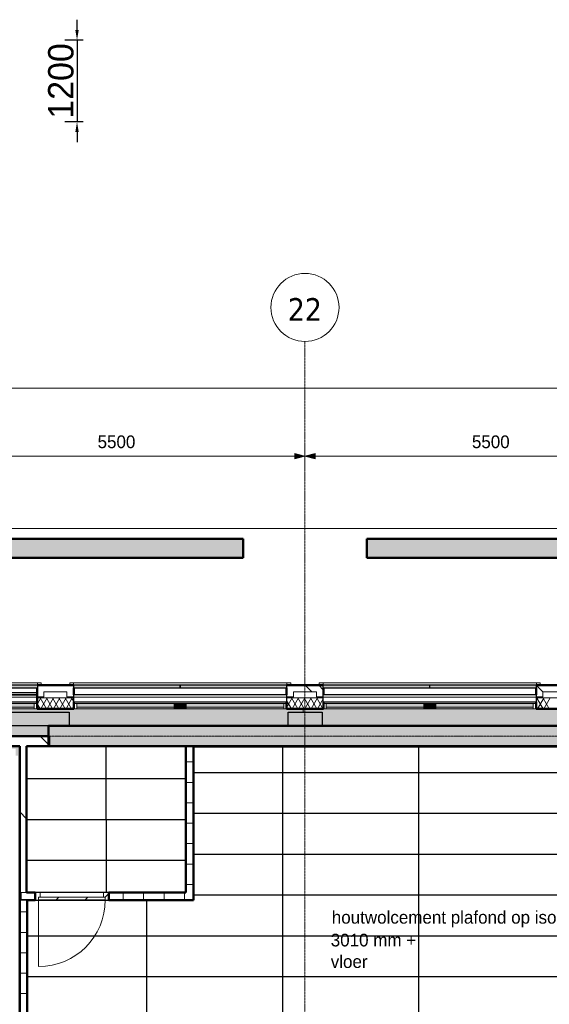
# Model space of a CAD drawing. Header units: millimetres. Extents: x -1224 to 86389, y -20577 to 46356.
# Tile 42 of 46: x 38825 to 46606, y 31887 to 46356. Entities that reach past the tile are written whole.
import ezdxf

# ---------------------------------------------------------------- set-up
doc = ezdxf.new("R2010")
doc.units = ezdxf.units.MM
doc.linetypes.add('stramien', pattern=[22.225, 12.7, -3.175, 3.175, -3.175])
for name, color, linetype, lineweight in [('A-ANNO-DIMS', 1, 'Continuous', 18), ('A-CLNG-IDEN', 6, 'Continuous', 18), ('A-CLNG-SUSP', 5, 'Continuous', 25), ('A-DOOR', 1, 'Continuous', 25), ('A-FLOR-OTLN', 6, 'Continuous', 18), ('A-FLOR-PATT', 8, 'Continuous', 18), ('A-GENM', 6, 'Continuous', 18), ('A-GLAZ', 6, 'Continuous', 18), ('A-WALL', 2, 'Continuous', 25), ('A-WALL-PATT', 2, 'Continuous', 50), ('C-TOPO', 2, 'Continuous', 18), ('I-WALL', 2, 'Continuous', 25), ('S-GRID', 1, 'Continuous', 18)]:
    doc.layers.add(name, color=color, linetype=linetype, lineweight=lineweight)
doc.layers.add('ATN Houtenlatten plafond moduul 600x1200 mm', color=20, linetype='Continuous')
doc.layers.add('ATN HWC', color=240, linetype='Continuous')
doc.styles.add('Frutiger', font='txt', dxfattribs={"height": 186.571782})
doc.styles.add('Frutiger_3', font='txt', dxfattribs={"height": 373.143564})
doc.styles.add('Tahoma', font='TAHOMA.TTF', dxfattribs={"height": 333.256173})
doc.dimstyles.new('00_KU_2_5mm_-_pijl', dxfattribs={"dimscale": 304.8, "dimtxt": 250, "dimasz": 0.492126, "dimexe": 0.590551, "dimexo": 0.0625, "dimgap": 0.164042, "dimtad": 1, "dimdec": 0, "dimzin": 0, "dimdsep": 46, "dimtxsty": 'Frutiger_3', "dimsah": 1, "dimcen": 0.09, "dimdle": 0.590551, "dimazin": 0, "dimtfac": 1, "dimtdec": 0, "dimtix": 1, "dimtmove": 0, "dimatfit": 3, "dimfxl": 0.590551, "dimfxlon": 1, "dimtvp": 1, "dimtolj": 1, "dimtzin": 0, "dimarcsym": 2})

# ---------------------------------------------------------------- blocks, each defined once
blk = doc.blocks.new('28_Aronsohn_keerwand met trap westgevel - 28_Aronsohn_keerwand met trap westgevel-277490-Plotview plafond Kelder - 1 op 100')
at = {"layer": 'A-WALL-PATT', "lineweight": 25}
h = blk.add_hatch(color=7, dxfattribs=at)
h.paths.add_polyline_path([(59310, 38448), (59310, 38728), (43927, 38728), (43927, 38448), (57209, 38448)], flags=0)
h.paths.add_polyline_path([(42107, 38448), (42107, 38728), (26704, 38728), (26704, 38448), (37541, 38448)], flags=0)
at = {"layer": 'A-WALL', "color": 90, "lineweight": 50}
for p, q in [((26704, 38728), (42107, 38728)), ((42107, 38728), (42107, 38448)), ((43927, 38448), (43927, 38728)), ((43927, 38728), (59310, 38728)), ((42107, 38448), (26704, 38448)), ((59310, 38448), (43927, 38448))]:
    blk.add_line(p, q, dxfattribs=at)
blk = doc.blocks.new('*D39')
at = {"layer": 'ATN Houtenlatten plafond moduul 600x1200 mm', "color": 0, "lineweight": -2, "transparency": 16777216}
for p, q in [((39667, 46206), (39667, 46356)), ((39756, 46056), (39487, 46056)), ((39667, 46056), (39667, 44856)), ((39756, 44856), (39487, 44856)), ((39667, 44706), (39667, 44556))]:
    blk.add_line(p, q, dxfattribs=at)
at = {"layer": 'ATN Houtenlatten plafond moduul 600x1200 mm', "color": 0, "transparency": 16777216}
for points in [[(39642, 46206), (39692, 46206), (39667, 46056)], [(39642, 44706), (39692, 44706), (39667, 44856)]]:
    blk.add_solid(points, dxfattribs=at)
at = {"layer": 'Defpoints', "color": 0, "transparency": 16777216}
for p in [(39775, 46056), (39667, 44856), (39775, 44856)]:
    blk.add_point(p, dxfattribs=at)
at = {"layer": 'ATN Houtenlatten plafond moduul 600x1200 mm', "color": 0, "transparency": 16777216, "insert": (39431, 45456), "char_height": 373.1, "attachment_point": 5, "rotation": 90, "style": 'Frutiger_3'}
blk.add_mtext('\\A1;1200', dxfattribs=at)

msp = doc.modelspace()

# ---------------------------------------------------------------- hatches: boundary and pattern name
at = {"layer": 'A-ANNO-DIMS'}
for points in [[(43016.6, 39943.5), (42866.6, 39983.7), (42866.6, 39903.3)], [(43016.6, 39943.5), (42866.6, 39983.7), (42866.6, 39903.3)], [(43016.6, 39943.5), (43166.6, 39903.3), (43166.6, 39983.7)], [(43016.6, 39943.5), (43166.6, 39903.3), (43166.6, 39983.7)]]:
    msp.add_hatch(color=256, dxfattribs=at).paths.add_polyline_path(points, flags=0)
at = {"layer": 'A-DOOR', "lineweight": 18}
h = msp.add_hatch(dxfattribs=at)
h.set_pattern_fill('FP_79', color=256, style=0, pattern_type=2)
h.set_pattern_definition([(45, (7e-05, -0.0004), (-212.132, 212.132), [])])
h.paths.add_polyline_path([(40058.4, 33421.2), (40082.7, 33421.2), (40082.7, 33461.2), (39102.7, 33461.2), (39102.7, 33421.2), (40057.7, 33421.2)], flags=0)
at = {"layer": 'A-FLOR-PATT'}
h = msp.add_hatch(color=50, dxfattribs=at)
h.paths.add_polyline_path([(37121.1, 2428.2), (44750.9, 2428.2), (44750.9, 2478.2), (44603.8, 2478.2), (44603.8, 2678.2), (41432.8, 2678.2), (41432.8, 2478.2), (40932.8, 2478.2), (40932.8, 2678.2), (37366.6, 2678.2), (37366.6, 4883.2), (37216.6, 4883.2), (37216.6, 4875.6), (37121.1, 4875.6), (37121.1, 2678.2)], flags=0)
h.paths.add_polyline_path([(54420.8, 2428.2), (54420.8, 21008.2), (54370.8, 21008.2), (54370.8, 2478.2), (50245.7, 2478.2), (50245.7, 2428.2), (54136.2, 2428.2)], flags=0)
h.paths.add_polyline_path([(43687.1, 35978.2), (48290.8, 35978.2), (48290.8, 36178.2), (54186.6, 36178.2), (54186.6, 36228.2), (31920.8, 36228.2), (31920.8, 35978.2), (35490.8, 35978.2), (35490.8, 36178.2), (39553.8, 36178.2), (39553.8, 35978.2), (42770.8, 35978.2), (42770.8, 36178.2), (43270.8, 36178.2), (43270.8, 35978.2), (43379.8, 35978.2)], flags=0)
h = msp.add_hatch(color=256, dxfattribs=at)
h.paths.add_polyline_path([(52906.9, 2428.2), (54363.8, 2428.2), (54363.7, 2478.2), (50245.7, 2478.2), (50245.7, 2428.2), (52292.3, 2428.2)], flags=0)
h.paths.add_polyline_path([(37189.8, 2428.2), (44750.9, 2428.2), (44750.9, 2478.2), (44603.8, 2478.2), (44603.8, 2678.2), (41432.8, 2678.2), (41432.8, 2478.2), (40932.8, 2478.2), (40932.8, 2678.2), (37366.6, 2678.2), (37366.6, 5110.6), (37350.8, 5110.6), (37350.8, 5035.2), (37216.6, 5035.2), (37216.6, 4875.6), (37189.8, 4875.6), (37189.8, 2678.2)], flags=0)
h.paths.add_polyline_path([(44916.4, 35978.2), (48290.8, 35978.2), (48290.8, 36178.2), (54186.6, 36178.2), (54186.6, 36228.2), (42989.8, 36228.2), (42989.8, 36178.2), (43270.8, 36178.2), (43270.8, 35978.2), (44609.1, 35978.2)], flags=0)
h = msp.add_hatch(color=50, dxfattribs=at)
h.paths.add_polyline_path([(52906.9, 2678.2), (53916.6, 2678.2), (53916.6, 2928.2), (54166.6, 2928.2), (54166.6, 2980.2), (52283.6, 2980.2), (52283.6, 2678.2), (52292.3, 2678.2)], flags=0)
h.paths.add_polyline_path([(50449.6, 2678.2), (52083.6, 2678.2), (52083.6, 2980.2), (50449.6, 2980.2), (50449.6, 2871.9)], flags=0)
h.paths.add_polyline_path([(50249.6, 2978.2), (50249.6, 2980.2), (43716.6, 2980.2), (43716.6, 2978.2), (47375, 2978.2)], flags=0)
h.paths.add_polyline_path([(42729.6, 8041.2), (43303.6, 8041.2), (43303.6, 8615.2), (42729.6, 8615.2), (42729.6, 8051.2)], flags=0)
h.paths.add_polyline_path([(48783.6, 8051.2), (48793.6, 8051.2), (48793.6, 8605.2), (48239.6, 8605.2), (48239.6, 8051.2), (48249.6, 8051.2)], flags=0)
h.paths.add_polyline_path([(48759.1, 8061.2), (48249.6, 8061.2), (48249.6, 8595.2), (48783.6, 8595.2), (48783.6, 8061.2), (48763.3, 8061.2)], flags=0)
h.paths.add_polyline_path([(42749.6, 8061.2), (42749.6, 8595.2), (43283.6, 8595.2), (43283.6, 8061.2)], flags=0)
h.paths.add_polyline_path([(43303.6, 13541.2), (43303.6, 14115.2), (42729.6, 14115.2), (42729.6, 13541.2), (43283.6, 13541.2)], flags=0)
h.paths.add_polyline_path([(48783.6, 13551.2), (48793.6, 13551.2), (48793.6, 14105.2), (48239.6, 14105.2), (48239.6, 13551.2), (48249.6, 13551.2)], flags=0)
h.paths.add_polyline_path([(48778.3, 13561.2), (48249.6, 13561.2), (48249.6, 14095.2), (48783.6, 14095.2), (48783.6, 13561.2)], flags=0)
h.paths.add_polyline_path([(43260.8, 13561.2), (42749.6, 13561.2), (42749.6, 14095.2), (43283.6, 14095.2), (43283.6, 13561.2)], flags=0)
h.paths.add_polyline_path([(54136.2, 17385.2), (54166.6, 17385.2), (54166.6, 17395.2), (53816.6, 17395.2), (53816.6, 17385.2)], flags=0)
h.paths.add_polyline_path([(43715.1, 17393.2), (43716.6, 17393.2), (43716.6, 17395.2), (37666.6, 17395.2), (37666.6, 17393.2), (43687.1, 17393.2)], flags=0)
h.paths.add_polyline_path([(53816.6, 17595.2), (54166.6, 17595.2), (54166.6, 17605.2), (53816.6, 17605.2)], flags=0)
h.paths.add_polyline_path([(43116.6, 17705.2), (43116.6, 17715.2), (42916.6, 17715.2), (42916.6, 17705.2), (43072.5, 17705.2)], flags=0)
h.paths.add_polyline_path([(41566.6, 17908.2), (41566.6, 19078.2), (41416.6, 19078.2), (41416.6, 17908.2), (41535.8, 17908.2)], flags=0)
h.paths.add_polyline_path([(48240.6, 19051.2), (48793.6, 19051.2), (48793.6, 19605.2), (48240.6, 19605.2), (48240.6, 19227.9)], flags=0)
h.paths.add_polyline_path([(48763.4, 19061.2), (48249.6, 19061.2), (48249.6, 19595.2), (48783.6, 19595.2), (48783.6, 19061.2)], flags=0)
h.paths.add_polyline_path([(54166.6, 19227.9), (54166.6, 19228.2), (54136.2, 19227.9)], flags=0)
h.paths.add_polyline_path([(31748.7, 19478.2), (31916.6, 19478.2), (31916.6, 19480.2), (18922, 19480.2), (18922, 19490.2), (15782, 19490.2), (15782, 19480.2), (4674.6, 19480.2), (4674.6, 19490.2), (4666.6, 19490.2), (4666.6, 19478.2), (31743.1, 19478.2)], flags=0)
h.paths.add_polyline_path([(41535.8, 19578.2), (41566.6, 19578.2), (41565.5, 20734.4), (41416.6, 20734.4), (41416.6, 19578.2)], flags=0)
h.paths.add_polyline_path([(43564.6, 20951.2), (43564.6, 21061.2), (43563.3, 21061.2), (43563.3, 20951.2)], flags=0)
h.paths.add_polyline_path([(31916.6, 21051.2), (31916.6, 23626.2), (31766.6, 23626.2), (31766.6, 23346.8), (31770.6, 23346.8), (31770.6, 21682.8), (31766.6, 21682.8), (31766.6, 21051.2)], flags=0)
h.paths.add_polyline_path([(31656.6, 21051.2), (31656.6, 23736.2), (31606.6, 23736.2), (31606.6, 21051.2)], flags=0)
h.paths.add_polyline_path([(53521.6, 21051.2), (54166.6, 21051.2), (54166.6, 21061.2), (53816.6, 21061.2), (53816.6, 21051.9), (52292.3, 21051.2)], flags=0)
h.paths.add_polyline_path([(35990.6, 21053.2), (35990.6, 21061.2), (32116.6, 21061.2), (32116.6, 21053.2), (35082, 21053.2)], flags=0)
h.paths.add_polyline_path([(36090.6, 21053.2), (36416.6, 21053.2), (36416.6, 21061.2), (36090.6, 21061.2)], flags=0)
h.paths.add_polyline_path([(46784.3, 21061.9), (46784.3, 21062.9), (46774.3, 21061.9)], flags=0)
h.paths.add_polyline_path([(54136.2, 21261.2), (54166.6, 21261.2), (54166.6, 21271.2), (53816.6, 21271.2), (53816.6, 21261.2)], flags=0)
h.paths.add_polyline_path([(54166.6, 22894.9), (54166.6, 22895.2), (54136.2, 22894.9)], flags=0)
h.paths.add_polyline_path([(31916.6, 23736.2), (31916.6, 23968.4), (31906.6, 23968.4), (31906.6, 23736.2), (31911.6, 23736.2)], flags=0)
h.paths.add_polyline_path([(32116.6, 23781.2), (32121.6, 23781.2), (32121.6, 23791.2), (32126.6, 23791.2), (32126.6, 24551.2), (32121.6, 24551.2), (32121.6, 24561.2), (32116.6, 24561.2), (32116.6, 23789.7)], flags=0)
h.paths.add_polyline_path([(48239.6, 24541.2), (48803.6, 24541.2), (48803.6, 24717.9), (48793.6, 24717.9), (48793.6, 24551.2), (48239.6, 24551.2), (48239.6, 24717.9), (48229.6, 24717.9), (48229.6, 24541.2)], flags=0)
h.paths.add_polyline_path([(32288.6, 24551.2), (32293.6, 24551.2), (32293.6, 25105.2), (32123.6, 25105.2), (32123.6, 26910.2), (32091.6, 26910.2), (32091.6, 25105.2), (31739.6, 25105.2), (31739.6, 25095.2), (32283.6, 25095.2), (32283.6, 24561.2), (32288.6, 24561.2)], flags=0)
h.paths.add_polyline_path([(31916.6, 24551.2), (31916.6, 24561.2), (31911.6, 24561.2), (31911.6, 24551.2)], flags=0)
h.paths.add_polyline_path([(31739.6, 24551.2), (31749.6, 24551.2), (31749.6, 24556.2), (31739.6, 24556.2)], flags=0)
h.paths.add_polyline_path([(26792.7, 24561.2), (26791.6, 24863), (26786.8, 24864.5), (26783.6, 24865.2), (26784.2, 24561.2)], flags=0)
h.paths.add_polyline_path([(21289.8, 24862.8), (21289.8, 24863.9), (21287.7, 24863.2)], flags=0)
h.paths.add_polyline_path([(21283.6, 24561.2), (21292.7, 24561.2), (21292.7, 24861.8), (21289.8, 24862.8), (21283.6, 24862.4), (21283.6, 24584.6)], flags=0)
h.paths.add_polyline_path([(15783.6, 24561.2), (15792.7, 24561.2), (15791.6, 24863), (15788, 24864.2), (15783.6, 24865.2), (15783.6, 24584.6)], flags=0)
h.paths.add_polyline_path([(10289.8, 24862.8), (10289.8, 24863.9), (10287.7, 24863.2)], flags=0)
h.paths.add_polyline_path([(10292.7, 24561.2), (10292.7, 24861.8), (10289.8, 24862.8), (10283.6, 24862.4), (10283.6, 24561.2)], flags=0)
h.paths.add_polyline_path([(54136.2, 24717.9), (54166.6, 24717.9), (54166.6, 24728.2), (53844.6, 24727.9), (53844.6, 24717.9)], flags=0)
h.paths.add_polyline_path([(21288.7, 24885.4), (21292.7, 24885.7), (21292.7, 25095.2), (21283.6, 25095.2), (21284.3, 24887.2), (21288.5, 24885.5)], flags=0)
h.paths.add_polyline_path([(10288.7, 24885.4), (10292.7, 24885.7), (10292.7, 25095.2), (10283.6, 25095.2), (10284.3, 24887.2), (10288.5, 24885.5)], flags=0)
h.paths.add_polyline_path([(26786.8, 24892.5), (26786, 24891.6), (26786.4, 24891.5)], flags=0)
h.paths.add_polyline_path([(26792.7, 24885.8), (26792.7, 25095.2), (26783.6, 25095.2), (26784.2, 24989), (26786.4, 24987.5), (26786.8, 24986.5), (26787.6, 24890.8), (26789.3, 24887.2), (26791.6, 24886.3)], flags=0)
h.paths.add_polyline_path([(15786.8, 24892.5), (15786, 24891.6), (15786.4, 24891.5)], flags=0)
h.paths.add_polyline_path([(15792.7, 24885.8), (15792.7, 25095.2), (15783.6, 25095.2), (15783.6, 24989.3), (15786.4, 24987.5), (15786.8, 24986.5), (15787.6, 24890.8), (15789.3, 24887.2)], flags=0)
h.paths.add_polyline_path([(53844.6, 24928.2), (54166.6, 24928.2), (54166.6, 24937.9), (53844.6, 24937.9)], flags=0)
h.paths.add_polyline_path([(48803.6, 24937.9), (48803.6, 25115.2), (48409.6, 25115.2), (48409.6, 25105.2), (48793.6, 25105.2), (48793.6, 24937.9)], flags=0)
h.paths.add_polyline_path([(48229.6, 24937.9), (48239.6, 24937.9), (48239.6, 25105.2), (48399.6, 25105.2), (48399.6, 25115.2), (48229.6, 25115.2), (48229.6, 25095.2)], flags=0)
h.paths.add_polyline_path([(54166.6, 26560.9), (54166.6, 26561.2), (54136.2, 26560.9)], flags=0)
h.paths.add_polyline_path([(32091.6, 27020.2), (34442.6, 27020.2), (34442.6, 27266.6), (34438.6, 27266.6), (34438.6, 28675.2), (34436.6, 28675.2), (34436.6, 27255.2), (34440.6, 27255.2), (34440.6, 27145.2), (34413.6, 27145.2), (34413.6, 27045.2), (32183.6, 27045.2), (32183.6, 30061.2), (31749.6, 30061.2), (31749.6, 30055.2), (31941.6, 30055.2), (31941.6, 30060.2), (32091.6, 30060.2), (32091.6, 27174.2)], flags=0)
h.paths.add_polyline_path([(36553.6, 27020.2), (38824.6, 27020.2), (38824.6, 35678.2), (37616.6, 35678.2), (37616.6, 35641.2), (38766.6, 35641.2), (38766.6, 35541.2), (38801.6, 35540.6), (38801.6, 27045.2), (36553.6, 27045.2), (36553.6, 27145.2), (36529.6, 27145.2), (36530.6, 27020.2)], flags=0)
h.paths.add_polyline_path([(44301.8, 27070.2), (44601.6, 27070.4), (44601.3, 27259.7), (43061.6, 27259.7), (43061.6, 27070.2), (43994.5, 27070.2)], flags=0)
h.paths.add_polyline_path([(42951.6, 27070.2), (42951.6, 27359.7), (42945.6, 27359.7), (42945.6, 27111.2), (38934.6, 27111.2), (38934.6, 27070.2), (42945.6, 27070.2)], flags=0)
h.paths.add_polyline_path([(34555.6, 28329.7), (34555.6, 28339.7), (34548.6, 28339.7), (34548.6, 28334.7), (34552.6, 28334.7), (34552.6, 28329.7)], flags=0)
h.paths.add_polyline_path([(36419.6, 28329.7), (36419.6, 28334.7), (36423.6, 28334.7), (36423.6, 28339.7), (36411.6, 28339.7), (36411.6, 28329.7)], flags=0)
h.paths.add_polyline_path([(54166.6, 28394.9), (54166.6, 28395.2), (54136.2, 28394.9)], flags=0)
h.paths.add_polyline_path([(36423.6, 28439.7), (36423.6, 28565.2), (36420.6, 28565.2), (36420.6, 28465.2), (34548.6, 28465.2), (34549.5, 28439.7), (36420.6, 28439.7)], flags=0)
h.paths.add_polyline_path([(22889.6, 29514.2), (22949.6, 29514.2), (22949.6, 30061.2), (22814.6, 30061.2), (22814.6, 30041.2), (22889.6, 30041.2), (22889.6, 29846)], flags=0)
h.paths.add_polyline_path([(48446.6, 30041.2), (48803.6, 30041.2), (48803.6, 30615.2), (48229.6, 30615.2), (48229.6, 30041.2), (48436.6, 30041.2)], flags=0)
h.paths.add_polyline_path([(37249.6, 30041.2), (37808.3, 30041.2), (37808.3, 30615.2), (37234.3, 30615.2), (37234.3, 30041.2)], flags=0)
h.paths.add_polyline_path([(19134.8, 30041.2), (19278.6, 30041.2), (19278.6, 30061.2), (19083.6, 30061.2), (19083.6, 30051.2), (19073.6, 30051.2), (19073.6, 30041.2), (19101, 30041.2)], flags=0)
h.paths.add_polyline_path([(21074.5, 30041.2), (21283.6, 30041.2), (21283.6, 30051.2), (20749.6, 30051.2), (20749.6, 30041.2), (20945, 30041.2)], flags=0)
h.paths.add_polyline_path([(48446.6, 30051.2), (48239.6, 30051.2), (48239.6, 30605.2), (48793.6, 30605.2), (48793.6, 30051.2), (48586.6, 30051.2)], flags=0)
h.paths.add_polyline_path([(37569.2, 30061.2), (37249.6, 30061.2), (37249.6, 30595.2), (37783.6, 30595.2), (37783.6, 30061.2), (37621.3, 30061.2)], flags=0)
h.paths.add_polyline_path([(26244.6, 30061.2), (26249.6, 30061.8), (26249.6, 30595.2), (26244.6, 30595.2), (26244.6, 30061.9)], flags=0)
h.paths.add_polyline_path([(15783.6, 30061.2), (15792.7, 30061.2), (15792.7, 30595.2), (15783.6, 30595.2), (15783.6, 30162.2)], flags=0)
h.paths.add_polyline_path([(10292.7, 30061.2), (10292.7, 30595.2), (10283.6, 30595.2), (10283.6, 30061.2)], flags=0)
h.paths.add_polyline_path([(22746.6, 30186.2), (22749.6, 30186.2), (22749.6, 30328.2), (22746.6, 30327.7)], flags=0)
h.paths.add_polyline_path([(19283.6, 30186.2), (19286.6, 30186.2), (19286.6, 30328.2), (19283.6, 30328.2), (19283.6, 30221.2)], flags=0)
h.paths.add_polyline_path([(32183.6, 30595.2), (32183.6, 35641.2), (37416.6, 35641.2), (37416.6, 35678.2), (32116.6, 35678.2), (32116.6, 30595.2)], flags=0)
h.paths.add_polyline_path([(31445.8, 31495.2), (31916.6, 31495.2), (31916.6, 31508.2), (26244.6, 31508.2), (26244.6, 31495.2), (31401.6, 31495.2)], flags=0)
h.paths.add_polyline_path([(24787.8, 31508.2), (24787.8, 31508.7), (24783.6, 31508.2)], flags=0)
h.paths.add_polyline_path([(54166.6, 33894.9), (54166.6, 33895.2), (54136.2, 33894.9)], flags=0)
h.paths.add_polyline_path([(38155.3, 35306.2), (38591.6, 35306.2), (38591.6, 35431.2), (37646.6, 35431.2), (37646.8, 35306.2)], flags=0)
h.paths.add_polyline_path([(35082, 35306.2), (35438.6, 35306.2), (35438.6, 35431.2), (34478.6, 35431.2), (34478.8, 35306.2)], flags=0)
h.paths.add_polyline_path([(17449.6, 35628.2), (17449.6, 35978.2), (17249.6, 35978.2), (17249.6, 35628.2), (17257.1, 35628.2)], flags=0)
h.paths.add_polyline_path([(42457.8, 35668.2), (48436.6, 35668.2), (48436.6, 35678.2), (41376.6, 35678.2), (41376.6, 35668.2), (41843.2, 35668.2)], flags=0)
h.paths.add_polyline_path([(4671.6, 35673.2), (4676.6, 35673.2), (4676.6, 35678.2), (4666.6, 35677.2), (4666.6, 35673.2), (4671, 35673.2)], flags=0)
h.paths.add_polyline_path([(53916.3, 35728.2), (53916.6, 35728.2), (53916.3, 35938.9)], flags=0)
h.paths.add_polyline_path([(38924.6, 35828.2), (39249.6, 35828.2), (39249.6, 35978.2), (37616.6, 35978.2), (37616.6, 35828.2), (38824.6, 35828.2)], flags=0)
h.paths.add_polyline_path([(36311.3, 35828.2), (37416.6, 35828.2), (37416.6, 35978.2), (35783.6, 35978.2), (35783.6, 35828.2)], flags=0)
h.paths.add_polyline_path([(18793.7, 35968.2), (19083.6, 35968.2), (19083.6, 35978.2), (17459.6, 35978.2), (17459.6, 35968.2), (18486.4, 35968.2)], flags=0)
at = {"layer": 'A-GENM'}
h = msp.add_hatch(dxfattribs=at)
h.set_pattern_fill('FP_59', color=256, angle=180, style=0, pattern_type=2)
h.set_pattern_definition([(45, (0.0004, -0.0004), (-91.92388, 91.92388), [])])
h.paths.add_polyline_path([(40124.7, 33416.2), (40124.7, 33530.2), (40057.7, 33530.2), (40057.7, 33461.2), (40082.7, 33461.2), (40082.7, 33416.2)], flags=0)
h.paths.add_polyline_path([(39060.7, 33416.2), (39102.7, 33416.2), (39102.7, 33461.2), (39127.7, 33461.2), (39127.7, 33530.2), (39060.7, 33530.2)], flags=0)
at = {"layer": 'A-GLAZ', "lineweight": 25}
h = msp.add_hatch(color=256, dxfattribs=at)
h.paths.add_polyline_path([(39077.2, 36538.2), (39084.9, 36538.2), (39084.9, 36578.2), (37518.1, 36578.2), (37518.1, 36538.2), (38769.9, 36538.2)], flags=0)
h.paths.add_polyline_path([(37515.1, 36538.2), (37515.1, 36578.2), (35963.3, 36578.2), (35963.3, 36538.2), (36311.3, 36538.2)], flags=0)
h = msp.add_hatch(color=256, dxfattribs=at)
h.paths.add_polyline_path([(42747.3, 36538.2), (42747.3, 36578.2), (41184.8, 36578.2), (41184.8, 36538.2), (42457.8, 36538.2)], flags=0)
h.paths.add_polyline_path([(41181.8, 36538.2), (41181.8, 36578.2), (39619.3, 36578.2), (39619.3, 36538.2), (39999.2, 36538.2)], flags=0)
h = msp.add_hatch(color=256, dxfattribs=at)
h.paths.add_polyline_path([(44848.4, 36538.2), (44848.4, 36578.2), (43285.9, 36578.2), (43285.9, 36538.2), (43687.1, 36538.2)], flags=0)
h.paths.add_polyline_path([(46413.9, 36538.2), (46413.9, 36578.2), (44851.4, 36578.2), (44851.4, 36538.2), (46145.7, 36538.2)], flags=0)
at = {"layer": 'A-GLAZ'}
h = msp.add_hatch(dxfattribs=at)
h.set_pattern_fill('FP_190', color=256, angle=180, style=0, pattern_type=2)
h.set_pattern_definition([(360, (0.0004, -0.0001), (2e-14, 100), [])])
h.paths.add_polyline_path([(39069.9, 36333.2), (39069.9, 36433.2), (35963.3, 36433.2), (35963.3, 36333.2), (38769.9, 36333.2)], flags=0)
h = msp.add_hatch(dxfattribs=at)
h.set_pattern_fill('FP_175', color=256, angle=180, style=0, pattern_type=2)
h.set_pattern_definition([(360, (0.0004, -0.0001), (2e-14, 100), [])])
h.paths.add_polyline_path([(42150.5, 36333.2), (42747.3, 36333.2), (42747.3, 36433.2), (39619.3, 36433.2), (39619.3, 36333.2), (41843.2, 36333.2)], flags=0)
h = msp.add_hatch(dxfattribs=at)
h.set_pattern_fill('FP_174', color=256, angle=180, style=0, pattern_type=2)
h.set_pattern_definition([(360, (0.0004, -0.0001), (2e-14, 100), [])])
h.paths.add_polyline_path([(45223.8, 36333.2), (46413.9, 36333.2), (46413.9, 36433.2), (43285.9, 36433.2), (43285.9, 36333.2), (44916.4, 36333.2)], flags=0)
at = {"layer": 'A-GLAZ', "lineweight": 25}
for points in [[(37603.9, 36253.1), (39037.9, 36253.1), (39037.9, 36308.2), (37603.9, 36308.2)], [(38155.3, 36228.2), (39037.9, 36228.2), (39037.9, 36253.1), (37603.9, 36253.1), (37603.9, 36228.2)], [(39661.9, 36253.1), (41095.9, 36253.1), (41095.9, 36308.2), (39661.9, 36308.2)], [(39661.9, 36228.2), (41095.9, 36228.2), (41095.9, 36253.1), (39661.9, 36253.1)], [(41228.5, 36228.2), (41270.6, 36228.2), (41270.6, 36308.2), (41096.2, 36308.2), (41096.2, 36228.2)], [(41270.6, 36253.1), (42704.6, 36253.1), (42704.6, 36308.2), (41270.6, 36308.2)], [(41270.6, 36228.2), (42704.6, 36228.2), (42704.6, 36253.1), (41270.6, 36253.1)], [(43379.8, 36253.1), (44762.6, 36253.1), (44762.6, 36308.2), (43328.6, 36308.2), (43328.6, 36253.1)], [(44609.1, 36228.2), (44762.6, 36228.2), (44762.6, 36253.1), (43328.6, 36253.1), (43328.6, 36228.2), (44301.8, 36228.2)], [(44916.4, 36228.2), (44937.2, 36228.2), (44937.2, 36308.2), (44762.8, 36308.2), (44762.8, 36228.2)], [(44937.2, 36253.1), (46371.2, 36253.1), (46371.2, 36308.2), (44937.2, 36308.2)], [(46145.7, 36228.2), (46371.2, 36228.2), (46371.2, 36253.1), (44937.2, 36253.1), (44937.2, 36228.2), (45838.4, 36228.2)]]:
    msp.add_hatch(color=256, dxfattribs=at).paths.add_polyline_path(points, flags=0)
at = {"layer": 'A-WALL-PATT', "lineweight": 25}
for color, points in [(9, [(39553.8, 35978.2), (39553.8, 36178.2), (35490.8, 36178.2), (35490.8, 35978.2), (39384.6, 35978.2)]), (9, [(42770.8, 35978.2), (43270.8, 35978.2), (43270.8, 36178.2), (42770.8, 36178.2)]), (7, [(48604.4, 35678.2), (48616.6, 35678.2), (48616.6, 35978.2), (39249.6, 35978.2), (39249.6, 35678.2), (47989.7, 35678.2)])]:
    msp.add_hatch(color=color, dxfattribs=at).paths.add_polyline_path(points, flags=0)

# ---------------------------------------------------------------- linework, layer by layer
at = {"layer": 'A-ANNO-DIMS'}
for p, q in [((4336.6, 40943.5), (54196.6, 40943.5)), ((43016.6, 40123.5), (43016.6, 39763.5)), ((43016.6, 39943.5), (43016.6, 40123.5)), ((43016.6, 40123.5), (43016.6, 39763.5)), ((43016.6, 39943.5), (43016.6, 40123.5)), ((37516.6, 39943.5), (43016.6, 39943.5)), ((43016.6, 39943.5), (42866.6, 39983.7)), ((42866.6, 39983.7), (42866.6, 39903.3)), ((43016.6, 39943.5), (42866.6, 39983.7)), ((42866.6, 39983.7), (42866.6, 39903.3)), ((42866.6, 39903.3), (43016.6, 39943.5)), ((42866.6, 39903.3), (43016.6, 39943.5)), ((43166.6, 39983.7), (43016.6, 39943.5)), ((43166.6, 39983.7), (43016.6, 39943.5)), ((43016.6, 39943.5), (48516.6, 39943.5)), ((43016.6, 39943.5), (43166.6, 39903.3)), ((43016.6, 39943.5), (43166.6, 39903.3)), ((43166.6, 39903.3), (43166.6, 39983.7)), ((43166.6, 39903.3), (43166.6, 39983.7))]:
    msp.add_line(p, q, dxfattribs=at)
at = {"layer": 'A-CLNG-SUSP'}
msp.add_line((41376.6, 35668.2), (48436.6, 35668.2), dxfattribs=at)
at = {"layer": 'A-DOOR', "lineweight": 18}
for p, q in [((39060.7, 33416.2), (39060.7, 33530.2)), ((39060.7, 33530.2), (39127.7, 33530.2)), ((39127.7, 33461.2), (39102.7, 33461.2)), ((39102.7, 33461.2), (39102.7, 33416.2)), ((39127.7, 33530.2), (39127.7, 33461.2)), ((40057.7, 33530.2), (39127.7, 33530.2)), ((40057.7, 33461.2), (39127.7, 33461.2)), ((40057.7, 33461.2), (40057.7, 33530.2)), ((40057.7, 33530.2), (40124.7, 33530.2)), ((40082.7, 33461.2), (40057.7, 33461.2)), ((40082.7, 33416.2), (40082.7, 33461.2)), ((40124.7, 33530.2), (40124.7, 33416.2)), ((39102.7, 33416.2), (39060.7, 33416.2)), ((39102.7, 33421.2), (40082.7, 33421.2)), ((39102.7, 33416.2), (40082.7, 33416.2)), ((40124.7, 33416.2), (40082.7, 33416.2))]:
    msp.add_line(p, q, dxfattribs=at)
at = {"layer": 'A-FLOR-OTLN', "color": 210, "lineweight": 5}
for p, q in [((35953.3, 36228.2), (39079.9, 36228.2)), ((39619.5, 36228.2), (42747, 36228.2)), ((43286.2, 36228.2), (46413.7, 36228.2))]:
    msp.add_line(p, q, dxfattribs=at)
at = {"layer": 'A-FLOR-OTLN'}
for p, q in [((42989.8, 36178.2), (42989.8, 36228.2)), ((43286.2, 36228.2), (46413.7, 36228.2))]:
    msp.add_line(p, q, dxfattribs=at)
at = {"layer": 'A-GENM'}
msp.add_line((39102.7, 33421.2), (39102.7, 32441.2), dxfattribs=at)
msp.add_arc((39102.7, 33421.2), 980, 270, 0, dxfattribs=at)
at = {"layer": 'A-GLAZ'}
for p, q in [((39084.9, 36613.2), (35948.3, 36613.2)), ((37726.8, 36613.3), (39139.8, 36613.3)), ((39084.9, 36583.2), (39084.9, 36613.2)), ((39139.8, 36583.3), (39139.8, 36613.3)), ((39560.1, 36613.3), (39560.1, 36583.3)), ((39560.1, 36613.3), (40973.1, 36613.3)), ((39614.9, 36613.2), (39614.9, 36583.2)), ((42751.6, 36613.2), (39614.9, 36613.2)), ((41393.4, 36613.3), (42806.4, 36613.3)), ((42751.6, 36583.2), (42751.6, 36613.2)), ((42806.4, 36583.3), (42806.4, 36613.3)), ((43226.8, 36613.3), (43226.8, 36583.3)), ((43226.8, 36613.3), (44639.8, 36613.3)), ((43281.6, 36613.2), (43281.6, 36583.2)), ((46418.2, 36613.2), (43281.6, 36613.2)), ((45060.1, 36613.3), (46473.1, 36613.3)), ((46418.2, 36583.2), (46418.2, 36613.2)), ((46473.1, 36583.3), (46473.1, 36613.3)), ((39084.9, 36583.2), (39069.9, 36583.2)), ((39069.9, 36583.2), (39069.9, 36578.2)), ((39069.9, 36538.2), (39069.9, 36463.2)), ((39139.8, 36583.3), (39084.9, 36583.3)), ((39121.8, 36583.3), (39121.8, 36578.2)), ((39139.8, 36583.3), (39139.8, 36583.3)), ((39560.1, 36583.3), (39560.1, 36583.3)), ((39614.9, 36583.3), (39560.1, 36583.3)), ((39578.1, 36578.2), (39578.1, 36583.3)), ((39630, 36583.2), (39614.9, 36583.2)), ((39630, 36578.2), (39630, 36583.2)), ((39630, 36433.2), (39630, 36538.2)), ((41181.8, 36578.2), (41184.8, 36578.2)), ((42751.6, 36583.2), (42736.6, 36583.2)), ((42736.6, 36583.2), (42736.6, 36578.2)), ((42736.6, 36538.2), (42736.6, 36433.2)), ((42806.4, 36583.3), (42751.6, 36583.3)), ((42788.4, 36583.3), (42788.4, 36578.2)), ((42806.4, 36583.3), (42806.4, 36583.3)), ((43226.8, 36583.3), (43226.8, 36583.3)), ((43281.6, 36583.3), (43226.8, 36583.3)), ((43244.8, 36578.2), (43244.8, 36583.3)), ((43296.6, 36583.2), (43281.6, 36583.2)), ((43296.6, 36578.2), (43296.6, 36583.2)), ((43296.6, 36433.2), (43296.6, 36538.2)), ((44848.4, 36578.2), (44851.4, 36578.2)), ((46418.2, 36583.2), (46403.2, 36583.2)), ((46403.2, 36583.2), (46403.2, 36578.2)), ((46403.2, 36538.2), (46403.2, 36433.2)), ((46473.1, 36583.3), (46418.2, 36583.3)), ((46455.1, 36583.3), (46455.1, 36578.2)), ((46473.1, 36583.3), (46473.1, 36583.3)), ((39069.9, 36333.2), (39069.9, 36308.2)), ((39630, 36308.2), (39630, 36333.2)), ((42736.6, 36333.2), (42736.6, 36308.2)), ((43296.6, 36308.2), (43296.6, 36333.2)), ((46403.2, 36333.2), (46403.2, 36308.2)), ((39069.9, 36308.2), (35963.3, 36308.2)), ((39037.9, 36253.1), (37603.9, 36253.1)), ((37603.9, 36253.1), (39037.9, 36253.1)), ((39037.9, 36308.2), (39037.9, 36253.1)), ((39037.9, 36308.1), (39069.9, 36308.1)), ((39037.9, 36253.1), (39037.9, 36228.2)), ((42736.6, 36308.2), (39630, 36308.2)), ((39630, 36308.1), (39661.9, 36308.1)), ((39661.9, 36253.1), (39661.9, 36308.2)), ((41095.9, 36253.1), (39661.9, 36253.1)), ((39661.9, 36228.2), (39661.9, 36253.1)), ((39661.9, 36253.1), (41095.9, 36253.1)), ((41095.9, 36253.1), (41095.9, 36308.2)), ((41095.9, 36228.2), (41095.9, 36253.1)), ((41096.2, 36228.2), (41096.2, 36308.2)), ((41270.6, 36308.2), (41270.6, 36228.2)), ((41270.6, 36308.2), (41270.6, 36253.1)), ((41270.6, 36253.1), (41270.6, 36228.2)), ((42704.6, 36253.1), (41270.6, 36253.1)), ((41270.6, 36253.1), (42704.6, 36253.1)), ((42704.6, 36308.2), (42704.6, 36253.1)), ((42704.6, 36308.1), (42736.6, 36308.1)), ((42704.6, 36253.1), (42704.6, 36228.2)), ((46403.2, 36308.2), (43296.6, 36308.2)), ((43296.6, 36308.1), (43328.6, 36308.1)), ((43328.6, 36253.1), (43328.6, 36308.2)), ((44762.6, 36253.1), (43328.6, 36253.1)), ((43328.6, 36228.2), (43328.6, 36253.1)), ((43328.6, 36253.1), (44762.6, 36253.1)), ((44762.6, 36253.1), (44762.6, 36308.2)), ((44762.6, 36228.2), (44762.6, 36253.1)), ((44762.8, 36228.2), (44762.8, 36308.2)), ((44937.2, 36308.2), (44937.2, 36228.2)), ((44937.2, 36308.2), (44937.2, 36253.1)), ((44937.2, 36253.1), (44937.2, 36228.2)), ((46371.2, 36253.1), (44937.2, 36253.1)), ((44937.2, 36253.1), (46371.2, 36253.1)), ((46371.2, 36308.2), (46371.2, 36253.1)), ((46371.2, 36308.1), (46403.2, 36308.1)), ((46371.2, 36253.1), (46371.2, 36228.2))]:
    msp.add_line(p, q, dxfattribs=at)
at = {"layer": 'A-GLAZ', "lineweight": 25}
for p, q in [((39084.9, 36578.2), (37518.1, 36578.2)), ((37518.1, 36538.2), (39084.9, 36538.2)), ((39084.9, 36578.2), (39084.9, 36538.2)), ((41181.8, 36578.2), (39619.3, 36578.2)), ((39619.3, 36538.2), (39619.3, 36578.2)), ((39619.3, 36538.2), (41181.8, 36538.2)), ((41181.8, 36578.2), (41181.8, 36538.2)), ((42747.3, 36578.2), (41184.8, 36578.2)), ((41184.8, 36538.2), (41184.8, 36578.2)), ((41184.8, 36538.2), (42747.3, 36538.2)), ((42747.3, 36578.2), (42747.3, 36538.2)), ((44848.4, 36578.2), (43285.9, 36578.2)), ((43285.9, 36538.2), (43285.9, 36578.2)), ((43285.9, 36538.2), (44848.4, 36538.2)), ((44848.4, 36578.2), (44848.4, 36538.2)), ((46413.9, 36578.2), (44851.4, 36578.2)), ((44851.4, 36538.2), (44851.4, 36578.2)), ((44851.4, 36538.2), (46413.9, 36538.2)), ((46413.9, 36578.2), (46413.9, 36538.2)), ((39069.9, 36463.2), (35963.3, 36463.2)), ((39069.9, 36433.2), (35963.3, 36433.2)), ((35963.3, 36433.2), (39069.9, 36433.2)), ((35963.3, 36333.2), (39069.9, 36333.2)), ((39069.9, 36463.2), (39069.9, 36433.2)), ((39069.9, 36433.2), (39069.9, 36333.2)), ((42747.3, 36433.2), (39619.3, 36433.2)), ((39619.3, 36333.2), (39619.3, 36433.2)), ((39619.3, 36333.2), (42747.3, 36333.2)), ((42747.3, 36433.2), (42747.3, 36333.2)), ((46413.9, 36433.2), (43285.9, 36433.2)), ((43285.9, 36333.2), (43285.9, 36433.2)), ((43285.9, 36333.2), (46413.9, 36333.2)), ((46413.9, 36433.2), (46413.9, 36333.2))]:
    msp.add_line(p, q, dxfattribs=at)
at = {"layer": 'A-WALL', "lineweight": 50}
for p, q in [((39079.9, 36228.2), (39079.9, 36538.2)), ((39084.9, 36578.2), (39619.3, 36578.2)), ((39619.5, 36538.2), (39619.5, 36433.2)), ((42747, 36433.2), (42747, 36538.2)), ((42747.3, 36578.2), (43285.9, 36578.2)), ((43286.2, 36538.2), (43286.2, 36433.2)), ((46413.7, 36433.2), (46413.7, 36538.2)), ((46413.9, 36578.2), (46952.6, 36578.2)), ((39619.5, 36333.2), (39619.5, 36228.2)), ((42747, 36228.2), (42747, 36333.2)), ((43286.2, 36333.2), (43286.2, 36228.2)), ((46413.7, 36228.2), (46413.7, 36333.2)), ((39619.5, 36228.2), (39079.9, 36228.2)), ((43286.2, 36228.2), (42747, 36228.2)), ((46952.8, 36228.2), (46413.7, 36228.2))]:
    msp.add_line(p, q, dxfattribs=at)
at = {"layer": 'A-WALL', "lineweight": 18}
for p, q in [((39179.9, 36403.2), (39179.9, 36478.2)), ((39179.9, 36478.2), (39519.5, 36478.2)), ((39519.5, 36478.2), (39519.5, 36403.2)), ((42847, 36403.2), (42847, 36478.2)), ((42847, 36478.2), (43186.2, 36478.2)), ((43186.2, 36478.2), (43186.2, 36403.2)), ((46513.7, 36403.2), (46513.7, 36478.2)), ((46513.7, 36478.2), (46852.8, 36478.2)), ((39179.9, 36403.2), (39079.9, 36403.2)), ((39079.9, 36388.2), (39619.3, 36388.2)), ((39619.3, 36403.2), (39519.5, 36403.2)), ((42847, 36403.2), (42747.3, 36403.2)), ((42747.3, 36388.2), (43285.9, 36388.2)), ((43285.9, 36403.2), (43186.2, 36403.2)), ((46513.7, 36403.2), (46413.9, 36403.2)), ((46413.9, 36388.2), (46952.6, 36388.2))]:
    msp.add_line(p, q, dxfattribs=at)
at = {"layer": 'A-WALL', "color": 7}
for p, q in [((35490.8, 36178.2), (39553.8, 36178.2)), ((39553.8, 36178.2), (39553.8, 35978.2)), ((42770.8, 35978.2), (42770.8, 36178.2)), ((42770.8, 36178.2), (43270.8, 36178.2)), ((43270.8, 36178.2), (43270.8, 35978.2)), ((39553.8, 35978.2), (35490.8, 35978.2)), ((43270.8, 35978.2), (42770.8, 35978.2))]:
    msp.add_line(p, q, dxfattribs=at)
at = {"layer": 'A-WALL', "color": 90, "lineweight": 50}
for p, q in [((39249.6, 35678.2), (39249.6, 35978.2)), ((39249.6, 35978.2), (48616.6, 35978.2)), ((48616.6, 35678.2), (39249.6, 35678.2))]:
    msp.add_line(p, q, dxfattribs=at)
at = {"layer": 'A-WALL-PATT', "lineweight": 18}
for p, q in [((43017.9, 36578.1), (43117.8, 36478.2)), ((43217.8, 36578.2), (43285.9, 36510)), ((46413.9, 36576.2), (46513.7, 36476.4)), ((39135.5, 36388.2), (39079.9, 36292)), ((39123.9, 36388.2), (39216.3, 36228.2)), ((39227.8, 36388.2), (39135.5, 36228.2)), ((39216.3, 36388.2), (39308.6, 36228.2)), ((39320.2, 36388.2), (39227.8, 36228.2)), ((39308.6, 36388.2), (39401, 36228.2)), ((39412.6, 36388.2), (39320.2, 36228.2)), ((39401, 36388.2), (39493.4, 36228.2)), ((39505, 36388.2), (39412.6, 36228.2)), ((39493.4, 36388.2), (39585.8, 36228.2)), ((39597.3, 36388.2), (39505, 36228.2)), ((39585.8, 36388.2), (39619.3, 36330)), ((42830.5, 36388.2), (42747, 36243.6)), ((42747.1, 36352.6), (42818.9, 36228.2)), ((42818.9, 36388.2), (42911.3, 36228.2)), ((42922.9, 36388.2), (42830.5, 36228.2)), ((42911.3, 36388.2), (43003.7, 36228.2)), ((43015.2, 36388.2), (42922.9, 36228.2)), ((43003.7, 36388.2), (43096.1, 36228.2)), ((43107.6, 36388.2), (43015.2, 36228.2)), ((43096.1, 36388.2), (43188.4, 36228.2)), ((43200, 36388.2), (43107.6, 36228.2)), ((43186.2, 36409.8), (43192.7, 36403.2)), ((43188.4, 36388.2), (43280.8, 36228.2)), ((43285.9, 36377.1), (43200, 36228.2)), ((43280.8, 36388.2), (43285.9, 36379.3)), ((46433.1, 36388.1), (46413.8, 36354.6)), ((46421.6, 36388.1), (46514, 36228.2)), ((46525.5, 36388.1), (46433.2, 36228.2)), ((46514, 36388.1), (46606.3, 36228.2)), ((46617.9, 36388.2), (46525.5, 36228.2)), ((39079.9, 36304.3), (39123.9, 36228.2)), ((39619.4, 36266.5), (39597.3, 36228.2)), ((46413.7, 36241.9), (46421.6, 36228.2)), ((39125.1, 35828.2), (39256.6, 35696.7)), ((41366.6, 35661.6), (41376.6, 35661.6)), ((41366.6, 35448.2), (41266.6, 35448.2)), ((41366.6, 35148.2), (41266.6, 35148.2)), ((41366.6, 35052), (41376.6, 35052)), ((41366.6, 34848.2), (41266.6, 34848.2)), ((41366.6, 34848.8), (41376.6, 34848.8)), ((38824.6, 34714.5), (38924.6, 34614.5)), ((41366.6, 34548.2), (41266.6, 34548.2)), ((41366.6, 34544), (41376.6, 34544)), ((41366.6, 34248.2), (41266.6, 34248.2)), ((41366.6, 33948.2), (41266.6, 33948.2)), ((41366.6, 33934.4), (41376.6, 33934.4)), ((41366.6, 33731.2), (41376.6, 33731.2)), ((41366.6, 33648.2), (41266.6, 33648.2)), ((38824.6, 33426.4), (38844.7, 33426.4)), ((38845.6, 33428.2), (38845.6, 33528.2)), ((40134.6, 33426.4), (40165.5, 33426.4)), ((40345.6, 33428.2), (40345.6, 33528.2)), ((40436.8, 33426.4), (40470.3, 33426.4)), ((40481.6, 33424.2), (40479.3, 33428.2)), ((40645.6, 33428.2), (40645.6, 33528.2)), ((40825.5, 33428.2), (40824.7, 33426.9)), ((40945.6, 33428.2), (40945.6, 33528.2)), ((41046.4, 33426.4), (41079.9, 33426.4)), ((41245.6, 33428.2), (41245.6, 33528.2)), ((41351.2, 33426.4), (41366.6, 33426.4)), ((41366.6, 33426.4), (41376.6, 33426.4)), ((41376.6, 33499.6), (41371.9, 33507.7)), ((38925.6, 33388.8), (38924.6, 33387)), ((38924.6, 33324.8), (38934.6, 33324.8)), ((40702.6, 33418.7), (40702.4, 33418.2)), ((38924.6, 33244.2), (38824.6, 33244.2)), ((38934.6, 33258.9), (38928.2, 33269.9)), ((38924.6, 33121.6), (38934.6, 33121.6)), ((38924.6, 32944.2), (38824.6, 32944.2)), ((38924.6, 32816.8), (38934.6, 32816.8)), ((38924.6, 32644.2), (38824.6, 32644.2)), ((38924.6, 32344.2), (38824.6, 32344.2)), ((38924.6, 32207.2), (38934.6, 32207.2)), ((38924.6, 32044.2), (38824.6, 32044.2)), ((38924.6, 32004), (38934.6, 32004))]:
    msp.add_line(p, q, dxfattribs=at)
at = {"layer": 'ATN HWC'}
for points in [[(41266.6, 33528.2), (38924.6, 33528.2), (38924.6, 35678.2), (41266.6, 35678.2)], [(41376.6, 35668.2), (48436.6, 35668.2), (48436.6, 30615.2), (48229.6, 30615.2), (48229.6, 30408.2), (44601.6, 30408.2), (44601.6, 27359.7), (42945.6, 27359.7), (42945.6, 27111.2), (38934.6, 27111.2), (38934.6, 33418.2), (41376.6, 33418.2)]]:
    msp.add_lwpolyline(points, close=True, dxfattribs=at)
for points in [[(40095.6, 34603.2), (40095.6, 35678.2)], [(42685.6, 35678.2), (42685.6, 27111.2)], [(44685.6, 35678.2), (44685.6, 30408.2)], [(38924.6, 35203.2), (41266.6, 35203.2)], [(41376.6, 35294.7), (48436.6, 35294.7)], [(38924.6, 34603.2), (41266.6, 34603.2)], [(40095.6, 34603.2), (40095.6, 33528.2)], [(41376.6, 34694.7), (48436.6, 34694.7)], [(41376.6, 34094.7), (48436.6, 34094.7)], [(38924.6, 34003.2), (41266.6, 34003.2)], [(41376.6, 33494.7), (48436.6, 33494.7)], [(40685.6, 33418.2), (40685.6, 27111.2)], [(38934.6, 32894.7), (48436.6, 32894.7)], [(38934.6, 32294.7), (48436.6, 32294.7)]]:
    msp.add_lwpolyline(points, dxfattribs=at)
at = {"layer": 'C-TOPO'}
for p, q in [((57216, 38879.3), (17045.7, 38879.3)), ((35548.8, 38879.3), (40846.1, 38879.3)), ((35548.8, 38879.3), (40846.1, 38879.3)), ((40846.1, 38879.3), (57216, 38879.3)), ((40846.1, 38879.3), (57216, 38879.3))]:
    msp.add_line(p, q, dxfattribs=at)
at = {"layer": 'I-WALL', "lineweight": 50}
for p, q in [((37616.6, 35828.2), (39256.6, 35828.2)), ((39256.6, 35828.2), (39256.6, 35678.2)), ((38824.6, 35678.2), (37616.6, 35678.2)), ((38824.6, 27020.2), (38824.6, 35678.2)), ((39256.6, 35678.2), (38924.6, 35678.2)), ((38924.6, 35678.2), (38924.6, 33528.2)), ((41266.6, 33528.2), (41266.6, 35678.2)), ((41266.6, 35678.2), (41376.6, 35678.2)), ((41376.6, 35678.2), (41376.6, 33418.2)), ((38924.6, 33528.2), (39050.6, 33528.2)), ((39050.6, 33528.2), (39050.6, 33418.2)), ((40134.6, 33528.2), (41266.6, 33528.2)), ((40134.6, 33418.2), (40134.6, 33528.2)), ((38934.6, 33418.2), (38934.6, 27750.2)), ((39050.6, 33418.2), (38934.6, 33418.2)), ((41376.6, 33418.2), (40134.6, 33418.2))]:
    msp.add_line(p, q, dxfattribs=at)
at = {"layer": 'I-WALL', "lineweight": 18}
for p, q in [((41366.6, 35678.2), (41366.6, 33428.2)), ((38924.6, 33528.2), (38824.6, 33528.2)), ((39050.6, 33428.2), (38824.6, 33428.2)), ((41366.6, 33428.2), (40134.6, 33428.2)), ((38824.6, 33418.2), (38924.6, 33418.2)), ((38924.6, 27750.2), (38924.6, 33418.2))]:
    msp.add_line(p, q, dxfattribs=at)
at = {"layer": 'I-WALL'}
for p, q in [((39060.7, 33528.2), (39050.6, 33528.2)), ((40134.6, 33528.2), (40124.7, 33528.2)), ((39050.6, 33418.2), (39060.7, 33418.2)), ((40124.7, 33418.2), (40134.6, 33418.2))]:
    msp.add_line(p, q, dxfattribs=at)
at = {"layer": 'S-GRID', "linetype": 'stramien'}
for p, q in [((43016.6, 41627.6), (43016.6, -3246.7)), ((-1224, 35828.2), (64124.1, 35828.2))]:
    msp.add_line(p, q, dxfattribs=at)
at = {"layer": 'S-GRID'}
msp.add_circle((43016.6, 42127.6), 500, dxfattribs=at)
for start, end in [(0, 180), (180, 0)]:
    msp.add_arc((43016.6, 42127.6), 500, start, end, dxfattribs=at)

# ---------------------------------------------------------------- block references
at = {"lineweight": 25}
msp.add_blockref('28_Aronsohn_keerwand met trap westgevel - 28_Aronsohn_keerwand met trap westgevel-277490-Plotview plafond Kelder - 1 op 100', (0, 0), dxfattribs=at)

# ---------------------------------------------------------------- texts
at = {"layer": 'A-ANNO-DIMS', "char_height": 186.57, "width": 713.924, "attachment_point": 1, "line_spacing_factor": 1.017696, "style": 'Frutiger'}
for insert in [(39969.1, 40246.5), (45469.1, 40246.5)]:
    msp.add_mtext('5500', dxfattribs=dict(at, insert=insert))
at = {"layer": 'A-CLNG-IDEN', "style": 'Frutiger'}
for s, height, p in [('houtwolcement plafond op isolatie', 186.572, (43410.8, 33072.1)), ('3010 mm +', 186.57, (43395.2, 32737.5)), ('vloer', 186.57, (43395.2, 32421))]:
    msp.add_text(s, height=height, dxfattribs=at).set_placement(p)
at = {"layer": 'S-GRID', "style": 'Tahoma'}
msp.add_text('22', height=333.26, dxfattribs=at).set_placement((42764.4, 41931.3))

# ---------------------------------------------------------------- dimensions: what is measured, and where the dimension line sits
at = {"layer": 'ATN Houtenlatten plafond moduul 600x1200 mm'}
dim = msp.add_linear_dim(base=(39667.4, 44856.5), p1=(39775.3, 46056.5), p2=(39775.3, 44856.5), angle=90, dimstyle='00_KU_2_5mm_-_pijl', override={"dimpost": '<>'}, dxfattribs=at)
dim.commit()
dim.dimension.update_dxf_attribs({"geometry": '*D39', "text_midpoint": (39430.9, 45456.5)})

doc.saveas('drawing.dxf')
